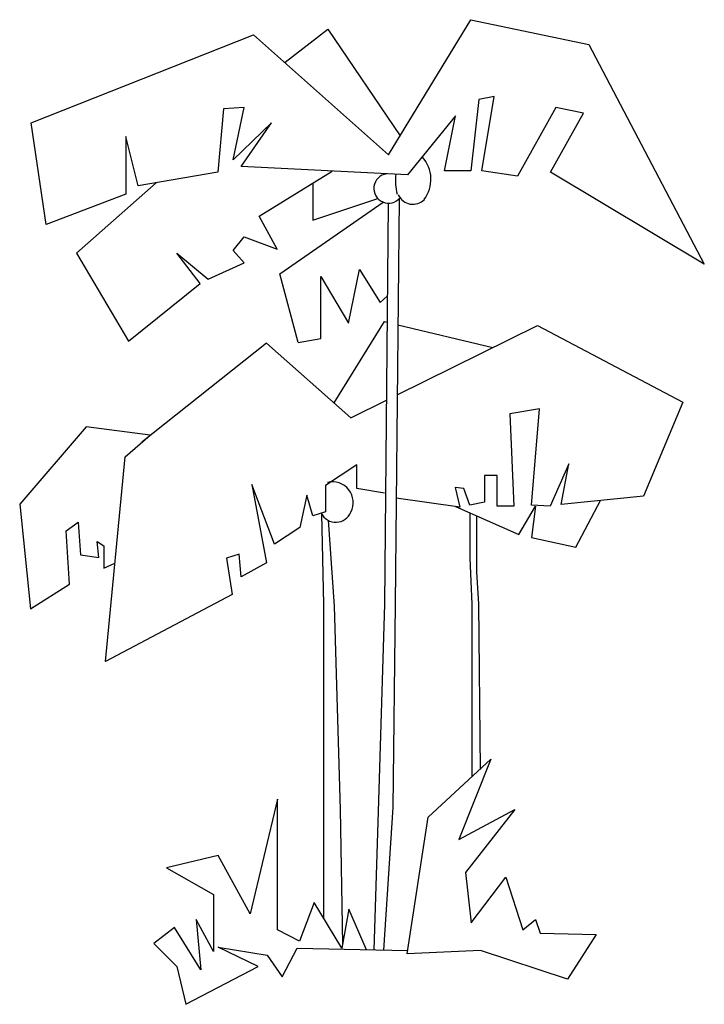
# Model space of a CAD drawing. Extents: x 0.035 to 0.71, y 0.003 to 0.973.
import ezdxf

# ---------------------------------------------------------------- set-up
doc = ezdxf.new("R2010")
doc.units = 0
doc.header["$MEASUREMENT"] = 0
doc.layers.add('DIBUJO', color=5, linetype='CONTINUOUS')

msp = doc.modelspace()

# ---------------------------------------------------------------- linework, layer by layer
at = {"layer": 'DIBUJO'}
for p, q in [((0.39864, 0.83989), (0.47961, 0.97292)), ((0.47961, 0.97292), (0.59608, 0.94856)), ((0.29679, 0.93097), (0.33877, 0.96345)), ((0.33877, 0.96345), (0.41005, 0.85862)), ((0.04625, 0.87142), (0.26564, 0.95803)), ((0.26564, 0.95803), (0.39864, 0.83989)), ((0.59608, 0.94856), (0.70984, 0.73202)), ((0.48774, 0.89443), (0.47961, 0.82405)), ((0.50264, 0.89713), (0.48774, 0.89443)), ((0.49045, 0.82405), (0.50264, 0.89713)), ((0.23584, 0.88495), (0.23043, 0.8227)), ((0.25616, 0.88631), (0.23584, 0.88495)), ((0.24532, 0.83488), (0.25616, 0.88631)), ((0.56358, 0.88631), (0.52566, 0.81864)), ((0.59067, 0.88089), (0.56358, 0.88631)), ((0.46472, 0.87819), (0.41732, 0.81999)), ((0.45388, 0.82405), (0.46472, 0.87819)), ((0.55816, 0.8227), (0.59067, 0.88089)), ((0.06114, 0.77127), (0.04625, 0.87142)), ((0.28324, 0.87142), (0.24532, 0.83488)), ((0.25345, 0.82811), (0.28324, 0.87142)), ((0.15188, 0.80916), (0.13969, 0.85788)), ((0.13969, 0.85788), (0.13969, 0.80104)), ((0.41732, 0.81999), (0.25345, 0.82811)), ((0.23043, 0.8227), (0.15188, 0.80916)), ((0.27106, 0.77939), (0.34306, 0.82367)), ((0.47961, 0.82405), (0.45388, 0.82405)), ((0.52566, 0.81864), (0.49045, 0.82405)), ((0.70984, 0.73202), (0.55816, 0.8227)), ((0.1695, 0.8122), (0.09094, 0.74285)), ((0.32387, 0.81187), (0.32387, 0.77533)), ((0.13969, 0.80104), (0.06114, 0.77127)), ((0.32387, 0.77533), (0.388, 0.79669)), ((0.40905, 0.79655), (0.4051, 0.39702)), ((0.29137, 0.72255), (0.39334, 0.79309)), ((0.39833, 0.79142), (0.39446, 0.39702)), ((0.28866, 0.74691), (0.27106, 0.77939)), ((0.24532, 0.74555), (0.25616, 0.75909)), ((0.25616, 0.75909), (0.28866, 0.74691)), ((0.09094, 0.74285), (0.1424, 0.65623)), ((0.21282, 0.71307), (0.1898, 0.74285)), ((0.1898, 0.74285), (0.22095, 0.71713)), ((0.25616, 0.73337), (0.24532, 0.74555)), ((0.22095, 0.71713), (0.25616, 0.73337)), ((0.30935, 0.65482), (0.29137, 0.72255)), ((0.332, 0.65894), (0.332, 0.71984)), ((0.332, 0.71984), (0.35908, 0.67382)), ((0.35908, 0.67382), (0.36992, 0.72661)), ((0.36992, 0.72661), (0.39023, 0.69413)), ((0.1424, 0.65623), (0.21282, 0.71307)), ((0.39023, 0.69413), (0.39744, 0.70078)), ((0.3449, 0.59541), (0.39446, 0.67542)), ((0.39446, 0.67542), (0.39719, 0.67477)), ((0.40714, 0.60321), (0.54536, 0.67155)), ((0.40782, 0.67223), (0.50155, 0.64989)), ((0.54536, 0.67155), (0.68852, 0.59615)), ((0.27839, 0.65415), (0.15554, 0.55652)), ((0.36158, 0.58068), (0.27839, 0.65415)), ((0.30935, 0.65482), (0.332, 0.65894)), ((0.36158, 0.58068), (0.39643, 0.59791)), ((0.68852, 0.59615), (0.64983, 0.50335)), ((0.54729, 0.58939), (0.51827, 0.58455)), ((0.51827, 0.58455), (0.52214, 0.49369)), ((0.53955, 0.49465), (0.54729, 0.58939)), ((0.1006, 0.57168), (0.03502, 0.4955)), ((0.16372, 0.56349), (0.1006, 0.57168)), ((0.13913, 0.54219), (0.16372, 0.56349)), ((0.11945, 0.34067), (0.13913, 0.54219)), ((0.36738, 0.53429), (0.33642, 0.51399)), ((0.36738, 0.51109), (0.36738, 0.53429)), ((0.57631, 0.53525), (0.55793, 0.49369)), ((0.56888, 0.49535), (0.57631, 0.53525)), ((0.28612, 0.45599), (0.26388, 0.51495)), ((0.26388, 0.51495), (0.27839, 0.43762)), ((0.5057, 0.52365), (0.49312, 0.52365)), ((0.49312, 0.52365), (0.49312, 0.49755)), ((0.5057, 0.49369), (0.5057, 0.52365)), ((0.33642, 0.51399), (0.33642, 0.48789)), ((0.39446, 0.50625), (0.36738, 0.51109)), ((0.47281, 0.51109), (0.46411, 0.51205)), ((0.46411, 0.51205), (0.46894, 0.49272)), ((0.47862, 0.49465), (0.47281, 0.51109)), ((0.03502, 0.4955), (0.04567, 0.39228)), ((0.31804, 0.50432), (0.31127, 0.47242)), ((0.32385, 0.48402), (0.31804, 0.50432)), ((0.46894, 0.49272), (0.40613, 0.50155)), ((0.49312, 0.49755), (0.47862, 0.49465)), ((0.64983, 0.50335), (0.56888, 0.49535)), ((0.58308, 0.45309), (0.60744, 0.49916)), ((0.33642, 0.48789), (0.32385, 0.48402)), ((0.33251, 0.48613), (0.33449, 0.39702)), ((0.4647, 0.49332), (0.52698, 0.46565)), ((0.47862, 0.48713), (0.47862, 0.44245)), ((0.52214, 0.49369), (0.5057, 0.49369)), ((0.52698, 0.46565), (0.54342, 0.49369)), ((0.55793, 0.49369), (0.53955, 0.49465)), ((0.54342, 0.49369), (0.53955, 0.46275)), ((0.08092, 0.46928), (0.09256, 0.47774)), ((0.09256, 0.47774), (0.09486, 0.44552)), ((0.33906, 0.47962), (0.34503, 0.39512)), ((0.48539, 0.48413), (0.48539, 0.42892)), ((0.0842, 0.41685), (0.08092, 0.46928)), ((0.31127, 0.47242), (0.28612, 0.45599)), ((0.11289, 0.44307), (0.11125, 0.45863)), ((0.11125, 0.45863), (0.11781, 0.45454)), ((0.53955, 0.46275), (0.58308, 0.45309)), ((0.11781, 0.45454), (0.11781, 0.43242)), ((0.2513, 0.44632), (0.23873, 0.44245)), ((0.25324, 0.42409), (0.2513, 0.44632)), ((0.09486, 0.44552), (0.11289, 0.44307)), ((0.11781, 0.43242), (0.1289, 0.43745)), ((0.23873, 0.44245), (0.24457, 0.40647)), ((0.27839, 0.43762), (0.25324, 0.42409)), ((0.47862, 0.44245), (0.48055, 0.39702)), ((0.48539, 0.42892), (0.48732, 0.39702)), ((0.04567, 0.39228), (0.0842, 0.41685)), ((0.24457, 0.40647), (0.11945, 0.34067)), ((0.33449, 0.39702), (0.33449, 0.1996)), ((0.34503, 0.39512), (0.35106, 0.19468)), ((0.39446, 0.39702), (0.38843, 0.19281)), ((0.4051, 0.39702), (0.40284, 0.19658)), ((0.48055, 0.39702), (0.48055, 0.22684)), ((0.48732, 0.39702), (0.48883, 0.23426)), ((0.43772, 0.1871), (0.49936, 0.2443)), ((0.49936, 0.2443), (0.46773, 0.16528)), ((0.28926, 0.20479), (0.26215, 0.0919)), ((0.28926, 0.0761), (0.28926, 0.20479)), ((0.33449, 0.1996), (0.33449, 0.08807)), ((0.35106, 0.19468), (0.35324, 0.06212)), ((0.40284, 0.19658), (0.39377, 0.05612)), ((0.46773, 0.16528), (0.52308, 0.19463)), ((0.52308, 0.19463), (0.47451, 0.13254)), ((0.38843, 0.19281), (0.38402, 0.05634)), ((0.4169, 0.0524), (0.43772, 0.1871)), ((0.23052, 0.14947), (0.17969, 0.13706)), ((0.26215, 0.0919), (0.23052, 0.14947)), ((0.17969, 0.13706), (0.226, 0.11109)), ((0.48693, 0.14496), (0.48693, 0.14496)), ((0.47451, 0.13254), (0.48016, 0.08287)), ((0.48016, 0.08287), (0.51404, 0.12803)), ((0.51404, 0.12803), (0.53099, 0.0761)), ((0.226, 0.11109), (0.226, 0.05465)), ((0.32541, 0.10319), (0.31072, 0.06481)), ((0.35252, 0.05804), (0.32541, 0.10319)), ((0.35929, 0.09642), (0.35252, 0.05804)), ((0.37692, 0.0565), (0.35929, 0.09642)), ((0.1876, 0.07836), (0.16727, 0.06256)), ((0.21358, 0.03659), (0.1876, 0.07836)), ((0.226, 0.05465), (0.20906, 0.08626)), ((0.20906, 0.08626), (0.21358, 0.03659)), ((0.53099, 0.0761), (0.54341, 0.08626)), ((0.54341, 0.08626), (0.54793, 0.07271)), ((0.31072, 0.06481), (0.28926, 0.0761)), ((0.54793, 0.07271), (0.60328, 0.07159)), ((0.60328, 0.07159), (0.57504, 0.02756)), ((0.16727, 0.06256), (0.18986, 0.03998)), ((0.27006, 0.03998), (0.23052, 0.05917)), ((0.23052, 0.05917), (0.27909, 0.05127)), ((0.27909, 0.05127), (0.29378, 0.02982)), ((0.29378, 0.02982), (0.30846, 0.05804)), ((0.30846, 0.05804), (0.4174, 0.05559)), ((0.48919, 0.05578), (0.4169, 0.0524)), ((0.57504, 0.02756), (0.48919, 0.05578)), ((0.18986, 0.03998), (0.19889, 0.00273)), ((0.19889, 0.00273), (0.27006, 0.03998))]:
    msp.add_line(p, q, dxfattribs=at)
for centre, radius, start, end in [((0.40731, 0.81573), 0.03307, 322.57035, 42.02586), ((0.3986, 0.80664), 0.01453, 98.25704, 320.97512), ((0.44827, 0.8138), 0.04298, 170.95457, 197.36915), ((0.42264, 0.80685), 0.01582, 204.36859, 315.54582), ((0.34334, 0.49709), 0.02042, 332.74172, 104.13314), ((0.34662, 0.49379), 0.01606, 206.56695, 337.84901)]:
    msp.add_arc(centre, radius, start, end, dxfattribs=at)

doc.saveas('drawing.dxf')
